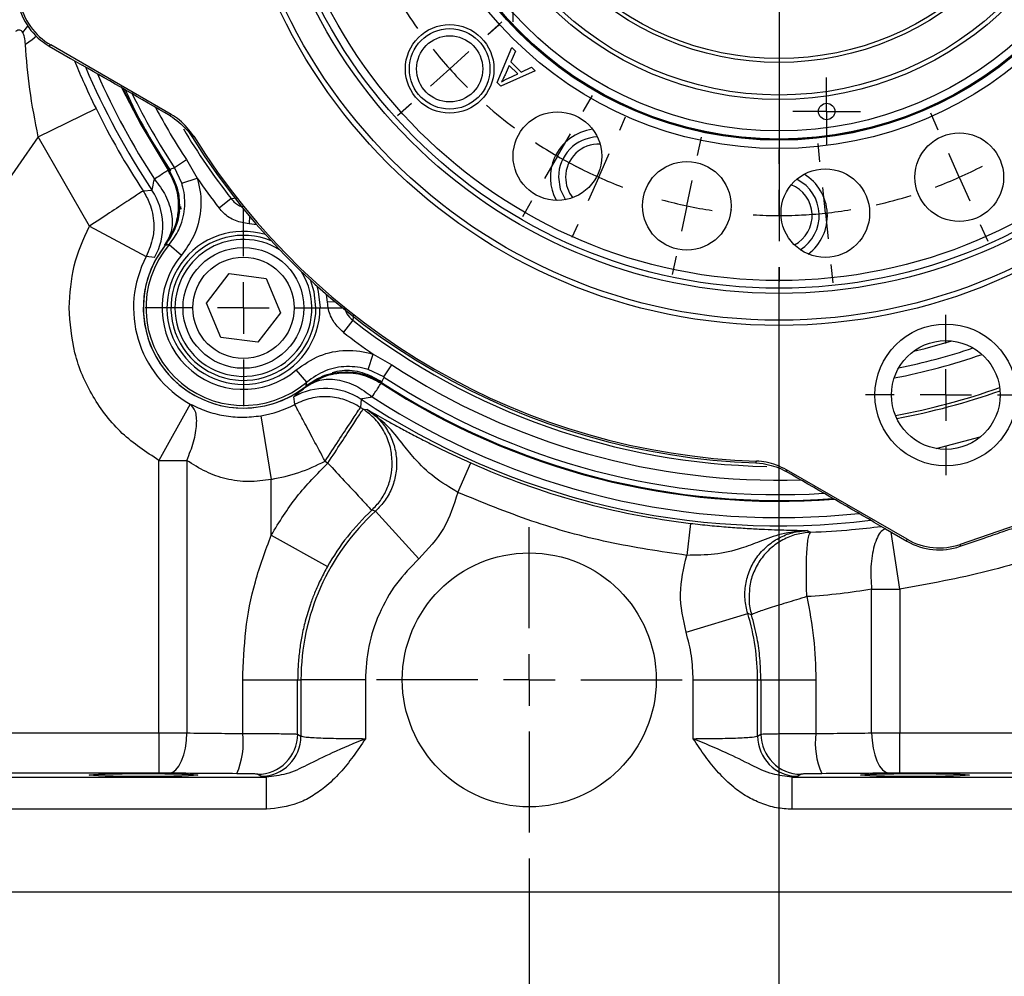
# Model space of a CAD drawing. Header units: inches. Extents: x 0.4 to 16.6, y 0.2 to 10.8.
# Tile 3 of 13: x 3.6 to 5.5, y 4.2 to 6. Entities that reach past the tile are written whole.
import ezdxf

# ---------------------------------------------------------------- set-up
doc = ezdxf.new("R2010")
doc.units = ezdxf.units.IN
doc.header["$MEASUREMENT"] = 0
doc.layers.add('SLD-0', color=7, linetype='Continuous', lineweight=25)
doc.styles.add('SLDTEXTSTYLE0', font='TXT', dxfattribs={"width": 0.75})
doc.dimstyles.new('SLDDIMSTYLE0', dxfattribs={"dimtxt": 0.145833, "dimasz": 0.13, "dimexe": 0, "dimexo": 0.0625, "dimgap": 0.036458, "dimtad": 0, "dimtih": 1, "dimtoh": 1, "dimdec": 1, "dimlfac": 2, "dimrnd": 1e-09, "dimzin": 12, "dimdsep": 46, "dimtxsty": 'SLDTEXTSTYLE0', "dimsah": 1, "dimcen": 0.09, "dimadec": 0, "dimazin": 3, "dimtfac": 1, "dimtdec": 1, "dimtofl": 0, "dimtmove": 0, "dimatfit": 3, "dimfxl": 0, "dimfrac": 2, "dimtolj": 1, "dimtzin": 12, "dimarcsym": 0})
doc.dimstyles.new('SLDDIMSTYLE1', dxfattribs={"dimtxt": 0.145833, "dimasz": 0.13, "dimexe": 0, "dimexo": 0.0625, "dimgap": 0.036458, "dimtad": 0, "dimtih": 1, "dimtoh": 1, "dimdec": 1, "dimlfac": 2, "dimrnd": 1e-09, "dimzin": 4, "dimdsep": 46, "dimtxsty": 'SLDTEXTSTYLE0', "dimsah": 1, "dimcen": 0.09, "dimadec": 0, "dimazin": 1, "dimtfac": 1, "dimtdec": 1, "dimtofl": 0, "dimtmove": 0, "dimatfit": 3, "dimfxl": 0, "dimfrac": 2, "dimtolj": 1, "dimtzin": 12, "dimarcsym": 0})

# ---------------------------------------------------------------- blocks, each defined once
blk = doc.blocks.new('_D')
at = {"layer": 'SLD-0', "color": 7}
for p, q in [((5.0777, 8.0255), (7.8678, 8.0255)), ((7.7428, 8.0255), (7.7428, 6.5568)), ((7.5812, 6.2955), (7.5369, 6.2955)), ((7.5369, 6.2955), (7.5369, 6.0638)), ((7.9045, 6.2955), (7.9488, 6.2955)), ((7.9488, 6.2955), (7.9488, 6.0638)), ((7.5369, 6.0638), (7.5812, 6.0638)), ((7.9488, 6.0638), (7.9045, 6.0638)), ((7.7428, 4.3571), (7.7428, 6.0342)), ((6.2991, 4.3571), (7.8678, 4.3571))]:
    blk.add_line(p, q, dxfattribs=at)
for points in [[(7.7428, 8.0255), (7.7228, 7.8955), (7.7628, 7.8955)], [(7.7428, 4.3571), (7.7628, 4.4871), (7.7228, 4.4871)]]:
    blk.add_solid(points, dxfattribs=at)
at = {"layer": 'SLD-0', "color": 7, "char_height": 0.14583, "attachment_point": 1, "style": 'SLDTEXTSTYLE0'}
for s, insert in [('7.3', (7.6082, 6.5131)), ('186', (7.5812, 6.2518))]:
    blk.add_mtext(s, dxfattribs=dict(at, insert=insert))
blk = doc.blocks.new('_D_1')
at = {"layer": 'SLD-0', "color": 7}
for p, q in [((4.5435, 4.4219), (4.5435, 3.1446)), ((6.5102, 4.3071), (6.5102, 3.1446)), ((4.5435, 3.2696), (5.1953, 3.2696)), ((5.3673, 3.2696), (5.323, 3.2696)), ((5.323, 3.2696), (5.323, 3.0379)), ((5.6906, 3.2696), (5.735, 3.2696)), ((5.735, 3.2696), (5.735, 3.0379)), ((6.5102, 3.2696), (5.8627, 3.2696)), ((5.323, 3.0379), (5.3673, 3.0379)), ((5.735, 3.0379), (5.6906, 3.0379))]:
    blk.add_line(p, q, dxfattribs=at)
for points in [[(4.5435, 3.2696), (4.6735, 3.2496), (4.6735, 3.2896)], [(6.5102, 3.2696), (6.3802, 3.2896), (6.3802, 3.2496)]]:
    blk.add_solid(points, dxfattribs=at)
at = {"layer": 'SLD-0', "color": 7, "char_height": 0.14583, "attachment_point": 1, "style": 'SLDTEXTSTYLE0'}
for s, insert in [('3.9', (5.3943, 3.4871)), ('100', (5.3673, 3.2259))]:
    blk.add_mtext(s, dxfattribs=dict(at, insert=insert))
blk = doc.blocks.new('_D_2')
at = {"layer": 'SLD-0', "color": 7}
for p, q in [((5.0277, 5.5686), (5.0277, 3.8244)), ((4.5435, 4.4219), (4.5435, 3.8244)), ((4.5435, 3.9494), (5.0277, 3.9494)), ((5.0277, 3.9494), (5.2492, 3.9494)), ((5.4212, 3.9494), (5.3769, 3.9494)), ((5.3769, 3.9494), (5.3769, 3.7177)), ((5.6367, 3.9494), (5.6811, 3.9494)), ((5.6811, 3.9494), (5.6811, 3.7177)), ((5.3769, 3.7177), (5.4212, 3.7177)), ((5.6811, 3.7177), (5.6367, 3.7177))]:
    blk.add_line(p, q, dxfattribs=at)
for points in [[(4.5435, 3.9494), (4.6735, 3.9294), (4.6735, 3.9694)], [(5.0277, 3.9494), (4.8977, 3.9694), (4.8977, 3.9294)]]:
    blk.add_solid(points, dxfattribs=at)
at = {"layer": 'SLD-0', "color": 7, "char_height": 0.14583, "attachment_point": 1, "style": 'SLDTEXTSTYLE0'}
for s, insert in [('1.0', (5.3943, 4.167)), ('25', (5.4212, 3.9057))]:
    blk.add_mtext(s, dxfattribs=dict(at, insert=insert))
blk = doc.blocks.new('_D_3')
at = {"layer": 'SLD-0', "color": 7}
for p, q in [((4.5435, 4.4219), (4.5435, 3.1446)), ((2.5767, 4.3071), (2.5767, 3.1446)), ((2.5767, 3.2696), (3.2804, 3.2696)), ((3.4524, 3.2696), (3.4081, 3.2696)), ((3.4081, 3.2696), (3.4081, 3.0379)), ((3.7757, 3.2696), (3.8201, 3.2696)), ((3.8201, 3.2696), (3.8201, 3.0379)), ((4.5435, 3.2696), (3.9478, 3.2696)), ((3.4081, 3.0379), (3.4524, 3.0379)), ((3.8201, 3.0379), (3.7757, 3.0379))]:
    blk.add_line(p, q, dxfattribs=at)
for points in [[(2.5767, 3.2696), (2.7067, 3.2496), (2.7067, 3.2896)], [(4.5435, 3.2696), (4.4135, 3.2896), (4.4135, 3.2496)]]:
    blk.add_solid(points, dxfattribs=at)
at = {"layer": 'SLD-0', "color": 7, "char_height": 0.14583, "attachment_point": 1, "style": 'SLDTEXTSTYLE0'}
for s, insert in [('3.9', (3.4794, 3.4871)), ('100', (3.4524, 3.2259))]:
    blk.add_mtext(s, dxfattribs=dict(at, insert=insert))
blk = doc.blocks.new('SW_CENTERMARKSYMBOL_0')
at = {"layer": 'SLD-0', "color": 0}
for p, q in [((0, 0.1), (0, 0.2962)), ((0, 0), (0, 0.05)), ((-0.1, 0), (-0.2962, 0)), ((0, 0), (-0.05, 0)), ((0, 0), (0, -0.05)), ((0, 0), (0.05, 0)), ((0.1, 0), (0.2962, 0)), ((0, -0.1), (0, -0.2962))]:
    blk.add_line(p, q, dxfattribs=at)
blk = doc.blocks.new('SW_CENTERMARKSYMBOL_1')
at = {"layer": 'SLD-0', "color": 0}
for p, q in [((0, 0.1), (0, 0.190625)), ((0, 0), (0, 0.05)), ((-0.1, 0), (-0.190625, 0)), ((0, 0), (-0.05, 0)), ((0, 0), (0, -0.05)), ((0, 0), (0.05, 0)), ((0.1, 0), (0.190625, 0)), ((0, -0.1), (0, -0.190625))]:
    blk.add_line(p, q, dxfattribs=at)
blk = doc.blocks.new('SW_CENTERMARKSYMBOL_8')
at = {"layer": 'SLD-0', "color": 0}
for p, q in [((0, 0.05), (0, 0.065875)), ((0, 0), (0, 0.05)), ((-0.05, 0), (-0.065875, 0)), ((0, 0), (-0.05, 0)), ((0, 0), (0, -0.05)), ((0, 0), (0.05, 0)), ((0.05, 0), (0.065875, 0)), ((0, -0.05), (0, -0.065875))]:
    blk.add_line(p, q, dxfattribs=at)
blk = doc.blocks.new('SW_CENTERMARKSYMBOL_9')
at = {"layer": 'SLD-0', "color": 0}
for p, q in [((0, 0.05), (0, 0.065875)), ((0, 0), (0, 0.05)), ((-0.05, 0), (-0.065875, 0)), ((0, 0), (-0.05, 0)), ((0, 0), (0, -0.05)), ((0, 0), (0.05, 0)), ((0.05, 0), (0.065875, 0)), ((0, -0.05), (0, -0.065875))]:
    blk.add_line(p, q, dxfattribs=at)
blk = doc.blocks.new('SW_CENTERMARKSYMBOL_10')
at = {"layer": 'SLD-0', "color": 0}
for p, q in [((-0.6386, -0.675), (-0.6386, -1.4844)), ((-1.203, -1.0832), (-1.1763, -1.0591)), ((-1.203, -1.0832), (-1.1821, -1.0643)), ((-1.2773, -1.1501), (-1.2401, -1.1166)), ((-1.2773, -1.1501), (-1.2401, -1.1166)), ((-1.2773, -1.1501), (-1.3144, -1.1835)), ((-1.2773, -1.1501), (-1.3144, -1.1835)), ((-1.0183, -1.2327), (-1.0004, -1.2015)), ((-1.3516, -1.217), (-1.3783, -1.241)), ((-1.3516, -1.217), (-1.3725, -1.2358)), ((-0.3298, -1.2688), (-0.3444, -1.2359)), ((-0.9475, -1.2688), (-0.9361, -1.2431)), ((-1.0683, -1.3193), (-1.0433, -1.276)), ((-0.7965, -1.3178), (-0.7891, -1.2827)), ((-0.5593, -1.3302), (-0.563, -1.2945)), ((-0.9882, -1.3601), (-0.9678, -1.3144)), ((-0.6386, -1.3344), (-0.6386, -1.3063)), ((-0.2891, -1.3601), (-0.3094, -1.3144)), ((-1.0683, -1.3193), (-1.0933, -1.3626)), ((-0.9882, -1.3601), (-1.0085, -1.4058)), ((-0.8173, -1.4156), (-0.8069, -1.3667)), ((-0.2891, -1.3601), (-0.2688, -1.4058)), ((-0.6386, -1.4344), (-0.6386, -1.3844)), ((-0.5488, -1.4297), (-0.554, -1.38)), ((-1.1183, -1.4059), (-1.1363, -1.437)), ((-0.8173, -1.4156), (-0.8277, -1.4645)), ((-0.5488, -1.4297), (-0.5436, -1.4794)), ((-0.6386, -1.4344), (-0.6386, -1.4844)), ((-1.0289, -1.4515), (-1.0403, -1.4772)), ((-0.2484, -1.4515), (-0.2338, -1.4843)), ((-0.8381, -1.5134), (-0.8456, -1.5486)), ((-0.6386, -1.5344), (-0.6386, -1.5625)), ((-0.5384, -1.5292), (-0.5346, -1.5649))]:
    blk.add_line(p, q, dxfattribs=at)
for start, end in [(210.6671, 215.3329), (218.6664, 222), (218.6664, 222), (222, 225.3336), (222, 225.3336), (228.6671, 233.3329), (236.6664, 240), (240, 243.3336), (242.6664, 246), (294, 297.3336), (246, 249.3336), (290.6664, 294), (254.6664, 258), (282.6671, 287.3329), (258, 261.3336), (272.6664, 276), (276, 279.3336), (266.6664, 270), (270, 273.3336)]:
    blk.add_arc((-0.6386, -0.575), 0.8594, start, end, dxfattribs=at)
blk = doc.blocks.new('SW_CENTERMARKSYMBOL_13')
at = {"layer": 'SLD-0', "color": 0}
for p, q in [((0, 0.1), (0, 0.155475)), ((0, 0), (0, 0.05)), ((-0.1, 0), (-0.155475, 0)), ((0, 0), (-0.05, 0)), ((0, 0), (0, -0.05)), ((0, 0), (0.05, 0)), ((0.1, 0), (0.155475, 0)), ((0, -0.1), (0, -0.155475))]:
    blk.add_line(p, q, dxfattribs=at)

msp = doc.modelspace()

# ---------------------------------------------------------------- linework, layer by layer
at = {"color": 7, "linetype": 'Continuous', "lineweight": 25}
for p, q in [((3.6155, 5.9995), (3.6125, 5.9973)), ((3.6125, 5.9973), (3.6539, 5.9734)), ((3.8493, 5.8645), (3.6155, 5.9995)), ((4.4811, 5.9265), (4.5096, 5.9944)), ((4.5169, 5.9871), (4.5079, 5.9669)), ((4.5096, 5.9944), (4.5169, 5.9871)), ((3.6539, 5.9734), (3.6764, 5.9604)), ((4.5047, 5.9598), (4.4964, 5.9414)), ((4.521, 5.9434), (4.5047, 5.9598)), ((4.5079, 5.9669), (4.528, 5.9468)), ((4.5546, 5.9493), (4.488, 5.9197)), ((4.5016, 5.9346), (4.521, 5.9434)), ((4.528, 5.9468), (4.5479, 5.9561)), ((4.5479, 5.9561), (4.5546, 5.9493)), ((4.488, 5.9197), (4.4811, 5.9265)), ((3.5912, 5.8209), (3.7033, 5.8761)), ((3.8824, 5.8314), (3.8905, 5.8198)), ((3.5912, 5.8209), (3.1647, 5.2117)), ((3.6904, 5.6477), (3.5912, 5.8209)), ((3.8552, 5.7618), (3.8786, 5.7771)), ((3.8786, 5.7771), (3.8992, 5.7411)), ((3.8432, 5.7565), (3.8477, 5.7552)), ((3.8695, 5.7316), (3.8552, 5.7618)), ((3.8695, 5.7316), (3.8992, 5.7411)), ((3.7947, 5.7164), (3.8119, 5.7177)), ((4.7668, 5.7124), (4.7678, 5.7155)), ((3.9653, 5.7014), (3.9418, 5.6832)), ((3.8649, 5.6763), (3.8557, 5.6434)), ((3.8649, 5.6893), (3.8653, 5.6883)), ((3.8649, 5.6893), (3.865, 5.687)), ((3.865, 5.687), (3.865, 5.6844)), ((3.8674, 5.6858), (3.8679, 5.6808)), ((4.9347, 5.68), (4.9343, 5.6768)), ((3.6904, 5.6477), (3.8008, 5.5892)), ((3.8454, 5.6123), (3.8691, 5.592)), ((3.8167, 5.5869), (3.8008, 5.5892)), ((3.9177, 5.4989), (3.9616, 5.5562)), ((3.9616, 5.5562), (4.0331, 5.5468)), ((4.0331, 5.5468), (4.0608, 5.4801)), ((3.9453, 5.4322), (3.9177, 5.4989)), ((4.0608, 5.4801), (4.0169, 5.4228)), ((4.2011, 5.4656), (4.1829, 5.4421)), ((4.0169, 5.4228), (3.9453, 5.4322)), ((4.2313, 5.3698), (4.2408, 5.3995)), ((4.2408, 5.3995), (4.2768, 5.3789)), ((4.112, 5.3456), (4.0917, 5.3694)), ((4.2615, 5.3555), (4.2313, 5.3698)), ((4.2615, 5.3555), (4.2768, 5.3789)), ((4.2549, 5.3479), (4.2562, 5.3435)), ((6.2946, 5.346), (5.3793, 5.0308)), ((4.0887, 5.3025), (4.0866, 5.317)), ((4.2174, 5.3122), (4.2162, 5.2965)), ((3.8857, 5.3031), (3.8251, 5.1938)), ((4.2213, 5.2932), (4.2288, 5.2926)), ((4.0231, 5.2803), (4.0431, 5.157)), ((3.8251, 4.6654), (3.8251, 5.1938)), ((3.8796, 5.1938), (3.8796, 4.6653)), ((4.1475, 5.1922), (4.153, 5.1885)), ((4.4047, 5.1318), (4.4301, 5.1889)), ((4.983, 5.1891), (4.9839, 5.1924)), ((4.983, 5.1891), (4.9971, 5.1878)), ((5.2761, 5.0407), (5.0423, 5.1757)), ((4.0431, 5.0488), (4.0431, 5.157)), ((4.2453, 5.0953), (4.238, 5.097)), ((4.3294, 5.003), (4.2453, 5.0953)), ((4.8561, 5.0716), (4.8488, 5.0096)), ((5.2119, 5.0739), (5.2344, 5.0609)), ((5.2344, 5.0609), (5.2758, 5.037)), ((4.0431, 5.0488), (4.152, 4.9877)), ((5.0822, 5.0578), (5.089, 5.0544)), ((5.2758, 5.037), (5.2761, 5.0407)), ((5.3789, 5.0271), (5.4255, 5.0431)), ((5.3793, 5.0308), (5.3789, 5.0271)), ((5.2073, 4.6653), (5.2073, 4.9441)), ((5.2618, 4.9441), (5.2618, 4.6654)), ((4.8476, 4.8604), (4.9671, 4.8967)), ((4.9744, 4.8944), (4.9671, 4.8967)), ((3.9878, 4.7681), (4.0943, 4.7681)), ((3.9878, 4.6642), (3.9878, 4.7681)), ((4.0943, 4.7681), (4.1007, 4.7681)), ((4.0943, 4.663), (4.0943, 4.7681)), ((4.2256, 4.7681), (4.1007, 4.7681)), ((4.1007, 4.7681), (4.1007, 4.6592)), ((4.2256, 4.7681), (4.2256, 4.6541)), ((4.8613, 4.6541), (4.8613, 4.7681)), ((4.8613, 4.7681), (4.9862, 4.7681)), ((4.9862, 4.6592), (4.9862, 4.7681)), ((4.9862, 4.7681), (4.9926, 4.7681)), ((4.9926, 4.7681), (4.9926, 4.663)), ((4.9926, 4.7681), (5.0991, 4.7681)), ((5.0991, 4.7681), (5.0991, 4.6642)), ((3.1584, 4.6654), (3.8251, 4.6654)), ((3.8251, 4.6654), (3.8251, 4.5874)), ((4.0943, 4.663), (4.1007, 4.6592)), ((4.9862, 4.6592), (4.9926, 4.663)), ((5.2618, 4.5874), (5.2618, 4.6654)), ((5.2618, 4.6654), (5.9286, 4.6654)), ((3.8251, 4.5874), (3.1584, 4.5874)), ((4.0228, 4.5812), (4.0164, 4.5851)), ((5.0706, 4.5851), (5.0641, 4.5812)), ((5.9286, 4.5874), (5.2618, 4.5874)), ((3.0497, 4.5797), (4.0337, 4.5797)), ((4.0337, 4.5797), (4.0228, 4.5812)), ((4.0337, 4.5172), (4.0337, 4.5797)), ((5.0641, 4.5812), (5.0532, 4.5797)), ((5.0532, 4.5797), (6.0372, 4.5797)), ((5.0532, 4.5172), (5.0532, 4.5797)), ((4.0337, 4.5172), (3.0497, 4.5172)), ((6.0372, 4.5172), (5.0532, 4.5172)), ((3.0497, 4.3571), (6.0372, 4.3571))]:
    msp.add_line(p, q, dxfattribs=at)
at = {"color": 8, "linetype": 'Continuous', "lineweight": 25}
for p, q in [((3.9653, 5.7014), (3.9755, 5.703)), ((4.0011, 5.6672), (4.0001, 5.6524)), ((4.0153, 5.6507), (4.0001, 5.6524)), ((4.1521, 5.5004), (4.1504, 5.5156)), ((4.1669, 5.5014), (4.1521, 5.5004)), ((4.2028, 5.4767), (4.2011, 5.4656)), ((5.2618, 4.9441), (5.2455, 5.0545))]:
    msp.add_line(p, q, dxfattribs=at)
at = {"color": 8, "linetype": 'Continuous', "lineweight": 25, "flags": 128}
for points in [[(3.5613, 6.0236), (3.5685, 6.0323), (3.5712, 6.036)], [(3.5876, 6.0162), (3.5797, 6.0096), (3.5663, 6.0001)], [(3.7535, 5.9159), (3.7906, 5.8439), (3.8432, 5.7565)], [(4.1313, 5.5324), (4.1342, 5.5214), (4.1377, 5.4895)], [(5.2887, 5.4056), (5.3109, 5.411), (5.3629, 5.4254)], [(5.3324, 5.2168), (5.4176, 5.2396), (5.4194, 5.2401)]]:
    msp.add_lwpolyline(points, dxfattribs=at)
at = {"color": 7, "linetype": 'Continuous', "lineweight": 25, "flags": 128}
for points in [[(3.8469, 5.862), (3.8484, 5.8635), (3.8493, 5.8645)], [(3.893, 5.8223), (3.8907, 5.8201), (3.8905, 5.8198)], [(4.6001, 5.7429), (4.6035, 5.7199), (4.6134, 5.6992)], [(4.1298, 5.4895), (4.1263, 5.5208), (4.119, 5.5436)], [(5.0423, 5.1757), (5.0419, 5.1744), (5.0413, 5.1724)], [(3.8456, 4.5873), (3.8521, 4.5891), (3.8584, 4.5937), (3.8642, 4.6011), (3.8694, 4.6108), (3.8736, 4.6225), (3.8768, 4.6358), (3.8788, 4.6503), (3.8796, 4.6653)], [(5.2073, 4.6653), (5.2081, 4.6503), (5.2102, 4.6358), (5.2133, 4.6225), (5.2176, 4.6108), (5.2227, 4.6011), (5.2285, 4.5937), (5.2348, 4.5891), (5.2413, 4.5873)]]:
    msp.add_lwpolyline(points, dxfattribs=at)
at = {"color": 7, "linetype": 'Continuous', "lineweight": 25}
for centre, radius in [((5.0277, 6.528), 1.0725), ((5.0277, 6.528), 1.0625), ((5.0277, 6.528), 1.0105), ((5.0277, 6.528), 1.0005), ((5.0277, 6.528), 0.9855), ((5.0277, 6.528), 0.7296), ((5.0277, 6.528), 0.7133), ((5.0277, 6.528), 0.7123), ((5.0277, 6.528), 0.711), ((5.0277, 6.528), 0.6954), ((5.0277, 6.528), 0.6344), ((5.0277, 6.528), 0.6258), ((5.0277, 6.528), 0.5625), ((5.0277, 6.528), 0.555), ((4.3891, 5.953), 0.0859), ((4.3891, 5.953), 0.0781), ((4.3891, 5.953), 0.0642), ((5.1201, 5.8704), 0.0159), ((4.598, 5.7838), 0.0859), ((5.3773, 5.7429), 0.0859), ((4.849, 5.6874), 0.0859), ((5.1175, 5.6733), 0.0859), ((3.9892, 5.4895), 0.1172), ((3.9892, 5.4895), 0.0983), ((5.3512, 5.3206), 0.1375), ((5.3512, 5.3206), 0.1055), ((4.5435, 4.7681), 0.2462)]:
    msp.add_circle(centre, radius, dxfattribs=at)
for centre, radius, start, end in [((5.0277, 6.528), 1.4611, 203.0195, 213.6814), ((5.0277, 6.528), 1.412, 205.757, 213.0877), ((5.0277, 6.528), 1.4761, 206.2092, 213.3556), ((4.6782, 5.7429), 0.0937, 97.2621, 156), ((5.0277, 6.528), 1.3397, 211.9122, 268.0878), ((5.0277, 6.528), 1.3363, 211.8789, 268.1211), ((4.6782, 5.7429), 0.0781, 91.9798, 180), ((4.6782, 5.7429), 0.0643, 87.7228, 180), ((4.6782, 5.7429), 0.0938, 156, 208.7379), ((5.0277, 5.6686), 0.0938, 307.2621, 58.7379), ((5.0277, 6.528), 1.3758, 214.8885, 217.8828), ((4.6782, 5.7429), 0.0643, 180, 218.2773), ((5.0277, 5.6686), 0.0643, 297.7228, 68.2773), ((5.0277, 5.6686), 0.0781, 301.9798, 63.1599), ((3.7078, 5.6484), 0.125, 330.5524, 33.6555), ((3.9892, 5.4895), 0.1406, 67.3854, 0), ((3.9892, 5.4894), 0.1942, 141.2653, 270), ((3.9892, 5.4894), 0.1942, 141.2653, 308.7347), ((3.9892, 5.4894), 0.1891, 139.4979, 310.5021), ((3.9892, 5.4894), 0.2131, 152.0974, 240.9742), ((3.9892, 5.4894), 0.1579, 139.4979, 310.5021), ((5.0277, 6.528), 1.3758, 232.1172, 235.1115), ((3.9892, 5.4894), 0.1942, 270, 308.7347), ((4.1481, 5.2081), 0.125, 56.3445, 119.4476), ((5.0277, 6.528), 1.412, 236.9123, 274.2443), ((3.9892, 5.4894), 0.2118, 279.2084, 298.0345), ((5.0277, 6.528), 1.4748, 236.6166, 236.8544), ((5.0277, 6.528), 1.4664, 245.9515, 263.2799), ((4.5435, 4.7681), 0.4427, 132.3361, 180), ((4.5435, 4.7681), 0.4489, 132.8816, 150.7036), ((4.5435, 4.7681), 0.4427, 0, 16.8953), ((3.8385, 4.6464), 0.1504, 336.4276, 6.8128), ((4.0163, 4.6631), 0.0781, 270.0941, 359.9409), ((4.0227, 4.6593), 0.0781, 270.0941, 359.9409), ((5.0642, 4.6593), 0.0781, 180.0591, 269.9059), ((5.0707, 4.6631), 0.0781, 180.0591, 269.9059), ((5.2484, 4.6464), 0.1504, 173.1872, 203.5724)]:
    msp.add_arc(centre, radius, start, end, dxfattribs=at)
at = {"color": 8, "linetype": 'Continuous', "lineweight": 25}
for centre, radius, start, end in [((5.0277, 6.528), 1.4453, 203.8606, 213.0786), ((5.0277, 6.528), 1.4007, 206.4394, 213.1634), ((5.0277, 6.528), 1.3727, 208.2426, 213.1634), ((5.0277, 6.528), 1.3461, 210.9025, 217.8828), ((3.9892, 5.4895), 0.1484, 73.2177, 0), ((3.9892, 5.4895), 0.1328, 58.2053, 180), ((3.9892, 5.4895), 0.1328, 180, 31.7947), ((5.0277, 6.528), 1.3461, 232.1172, 268.9885), ((5.0277, 6.528), 1.1779, 281.3624, 288.6376), ((5.0277, 6.528), 1.1954, 280.7705, 289.2295), ((5.0277, 6.528), 1.3727, 236.8366, 271.7574), ((5.0277, 6.528), 1.4007, 236.8366, 273.5606), ((5.0277, 6.528), 1.4136, 236.9214, 274.3431), ((5.0277, 6.528), 1.412, 236.9123, 274.243), ((5.0277, 6.528), 1.2673, 280.2624, 289.7376), ((5.0277, 6.528), 1.2734, 280.3282, 289.6718), ((5.0277, 6.528), 1.4611, 236.3186, 276.9805), ((5.0277, 6.528), 1.4453, 236.9214, 276.1394)]:
    msp.add_arc(centre, radius, start, end, dxfattribs=at)
at = {"color": 7, "linetype": 'Continuous', "lineweight": 25}
for centre, major_axis, ratio, start_param, end_param in [((3.675, 6.1056), (0.1018, 0.0726), 0.999904, 2.714056, 3.569129), ((3.678, 6.1078), (0.1018, 0.0726), 0.999816, 2.714056, 3.569129), ((3.6493, 5.9749), (1.5025, -0.8675), 0.000604, 1.439256, 1.553132), ((5.2379, 5.0577), (1.5025, -0.8674), 0.000604, 1.588461, 1.702336), ((5.3386, 5.149), (0.012, 0.1244), 0.999816, 2.714056, 3.569129), ((5.3383, 5.1453), (0.012, 0.1244), 0.999904, 2.714056, 3.569129)]:
    msp.add_ellipse(centre, major_axis=major_axis, ratio=ratio, start_param=start_param, end_param=end_param, dxfattribs=at)
for centre in [(3.7954, 4.5836), (5.2915, 4.5836)]:
    msp.add_ellipse(centre, major_axis=(0.1055, 0), ratio=0.026186, dxfattribs=at)
for points, knots in [([(3.5613, 6.0236), (3.5605, 6.0247), (3.559, 6.0268), (3.5557, 6.0284), (3.5517, 6.0283), (3.5488, 6.0266), (3.5474, 6.0257)], [0, 0, 0, 0, 0.265819, 0.500468, 0.743484, 1, 1, 1, 1]), ([(3.5663, 6.0001), (3.566, 6.0051), (3.5653, 6.0138), (3.5625, 6.0206), (3.5613, 6.0236)], [0, 0, 0, 0, 0.5652889, 1, 1, 1, 1]), ([(3.5912, 5.8209), (3.5852, 5.852), (3.5732, 5.9142), (3.5686, 5.9715), (3.5663, 6.0001)], [0, 0, 0, 0, 0.500361, 1, 1, 1, 1]), ([(4.4964, 5.9414), (4.4952, 5.9389), (4.4931, 5.9343), (4.4908, 5.9299), (4.4898, 5.928)], [0, 0, 0, 0, 0.56001, 1, 1, 1, 1]), ([(4.4898, 5.928), (4.4919, 5.9294), (4.4957, 5.9318), (4.4998, 5.9338), (4.5016, 5.9346)], [0, 0, 0, 0, 0.55997, 1, 1, 1, 1]), ([(3.7603, 5.912), (3.7663, 5.8988), (3.7909, 5.8442), (3.8232, 5.7936), (3.8477, 5.7552)], [0, 0, 0, 0, 0.241237, 1, 1, 1, 1]), ([(3.8469, 5.862), (3.8484, 5.8611), (3.8619, 5.8531), (3.8728, 5.8416), (3.8824, 5.8314)], [0, 0, 0, 0, 0.1131361, 1, 1, 1, 1]), ([(3.893, 5.8223), (3.8845, 5.8336), (3.8721, 5.8502), (3.8548, 5.8611), (3.8493, 5.8645)], [0, 0, 0, 0, 0.686569, 1, 1, 1, 1]), ([(3.8364, 5.6106), (3.8448, 5.6239), (3.8588, 5.6461), (3.8649, 5.6853), (3.8614, 5.7222), (3.8492, 5.7452), (3.8432, 5.7565)], [0, 0, 0, 0, 0.30035, 0.499876, 0.756119, 1, 1, 1, 1]), ([(3.8447, 5.7572), (3.8466, 5.7581), (3.8501, 5.7596), (3.8536, 5.7611), (3.8552, 5.7618)], [0, 0, 0, 0, 0.549647, 1, 1, 1, 1]), ([(3.8447, 5.7572), (3.8513, 5.7447), (3.8603, 5.7276), (3.8644, 5.7039), (3.8648, 5.694), (3.8649, 5.6893)], [0, 0, 0, 0, 0.584451, 0.802874, 1, 1, 1, 1]), ([(3.8119, 5.7177), (3.8121, 5.718), (3.8125, 5.7186), (3.8134, 5.7255), (3.8154, 5.7337), (3.8167, 5.7392)], [0, 0, 0, 0, 0.251921, 0.502064, 1, 1, 1, 1]), ([(3.8167, 5.7392), (3.8245, 5.7287), (3.8406, 5.7071), (3.8516, 5.6711), (3.8514, 5.6367), (3.8413, 5.6192), (3.8364, 5.6106)], [0, 0, 0, 0, 0.243136, 0.5, 0.756864, 1, 1, 1, 1]), ([(3.8454, 5.6123), (3.8521, 5.6216), (3.8671, 5.6423), (3.8771, 5.6815), (3.8751, 5.7128), (3.8703, 5.7289), (3.8695, 5.7316)], [0, 0, 0, 0, 0.271237, 0.602164, 0.932744, 1, 1, 1, 1]), ([(3.8992, 5.7411), (3.9002, 5.7377), (3.9062, 5.7175), (3.9087, 5.6784), (3.8963, 5.6295), (3.8775, 5.6036), (3.8691, 5.592)], [0, 0, 0, 0, 0.067291, 0.398, 0.728909, 1, 1, 1, 1]), ([(3.7947, 5.7164), (3.7993, 5.7084), (3.8103, 5.6891), (3.8162, 5.6578), (3.8146, 5.6222), (3.8059, 5.6015), (3.8008, 5.5892)], [0, 0, 0, 0, 0.2054038, 0.5000114, 0.702002, 1, 1, 1, 1]), ([(3.8653, 5.6883), (3.8652, 5.6848), (3.8647, 5.671), (3.8589, 5.6433), (3.8454, 5.6228), (3.8377, 5.611)], [0, 0, 0, 0, 0.125551, 0.495144, 1, 1, 1, 1]), ([(3.865, 5.687), (3.8651, 5.6872), (3.8651, 5.6876), (3.8652, 5.6881), (3.8653, 5.6882), (3.8653, 5.6883)], [0, 0, 0, 0, 0.615731, 0.960281, 1, 1, 1, 1]), ([(4.0001, 5.6524), (3.9911, 5.6539), (3.973, 5.6569), (3.9535, 5.6697), (3.9447, 5.6799), (3.9418, 5.6832)], [0, 0, 0, 0, 0.403564, 0.807281, 1, 1, 1, 1]), ([(3.8454, 5.6123), (3.8443, 5.6121), (3.8417, 5.6117), (3.8392, 5.6112), (3.8377, 5.611)], [0, 0, 0, 0, 0.423273, 1, 1, 1, 1]), ([(4.1829, 5.4421), (4.1764, 5.4484), (4.1633, 5.4608), (4.1543, 5.4823), (4.1527, 5.4958), (4.1521, 5.5004)], [0, 0, 0, 0, 0.397023, 0.793893, 1, 1, 1, 1]), ([(3.8251, 5.1938), (3.8004, 5.2101), (3.7502, 5.2431), (3.6946, 5.3161), (3.6578, 5.4), (3.6533, 5.46), (3.6511, 5.4894)], [0, 0, 0, 0, 0.245523, 0.5, 0.754477, 1, 1, 1, 1]), ([(4.0917, 5.3694), (4.1062, 5.3795), (4.1352, 5.3998), (4.1883, 5.4097), (4.2238, 5.4049), (4.2406, 5.3995), (4.2408, 5.3995)], [0, 0, 0, 0, 0.332453, 0.664935, 0.996731, 1, 1, 1, 1]), ([(4.2313, 5.3698), (4.2312, 5.3699), (4.2177, 5.3741), (4.1893, 5.3779), (4.1468, 5.37), (4.1236, 5.3538), (4.112, 5.3456)], [0, 0, 0, 0, 0.003267, 0.334916, 0.667383, 1, 1, 1, 1]), ([(4.1622, 5.3644), (4.1682, 5.366), (4.1869, 5.3707), (4.2201, 5.3661), (4.2433, 5.354), (4.2549, 5.3479)], [0, 0, 0, 0, 0.191777, 0.594963, 1, 1, 1, 1]), ([(4.1697, 5.3638), (4.172, 5.3641), (4.1882, 5.3663), (4.2194, 5.3645), (4.2444, 5.3515), (4.2569, 5.345)], [0, 0, 0, 0, 0.07803, 0.53902, 1, 1, 1, 1]), ([(4.1103, 5.3367), (4.1236, 5.3451), (4.1458, 5.3591), (4.185, 5.3652), (4.2219, 5.3617), (4.2449, 5.3495), (4.2562, 5.3435)], [0, 0, 0, 0, 0.300346, 0.499876, 0.756119, 1, 1, 1, 1]), ([(4.1103, 5.3367), (4.1189, 5.3416), (4.1365, 5.3517), (4.1708, 5.3518), (4.2068, 5.3409), (4.2284, 5.3248), (4.2389, 5.317)], [0, 0, 0, 0, 0.243136, 0.5, 0.756864, 1, 1, 1, 1]), ([(4.1104, 5.3383), (4.1223, 5.3462), (4.1389, 5.3573), (4.1582, 5.362), (4.1638, 5.3633)], [0, 0, 0, 0, 0.71275, 1, 1, 1, 1]), ([(4.1107, 5.338), (4.1225, 5.3459), (4.1386, 5.3567), (4.1574, 5.3615), (4.1624, 5.3627)], [0, 0, 0, 0, 0.729749, 1, 1, 1, 1]), ([(4.1624, 5.3627), (4.1625, 5.3627), (4.165, 5.3632), (4.1674, 5.3635), (4.1697, 5.3638)], [0, 0, 0, 0, 0.020091, 1, 1, 1, 1]), ([(4.2615, 5.3555), (4.2608, 5.3539), (4.2593, 5.3504), (4.2578, 5.3469), (4.2569, 5.345)], [0, 0, 0, 0, 0.450353, 1, 1, 1, 1]), ([(4.0866, 5.317), (4.0877, 5.3181), (4.0898, 5.3202), (4.1037, 5.3313), (4.1103, 5.3367)], [0, 0, 0, 0, 0.521875, 1, 1, 1, 1]), ([(4.1107, 5.338), (4.1109, 5.3394), (4.1114, 5.342), (4.1118, 5.3446), (4.112, 5.3456)], [0, 0, 0, 0, 0.576727, 1, 1, 1, 1]), ([(4.2162, 5.2965), (4.2064, 5.3019), (4.1868, 5.3128), (4.1533, 5.3183), (4.1195, 5.3159), (4.099, 5.3069), (4.0887, 5.3025)], [0, 0, 0, 0, 0.25, 0.5, 0.75, 1, 1, 1, 1]), ([(4.2389, 5.317), (4.2334, 5.3157), (4.2252, 5.3137), (4.2183, 5.3128), (4.2177, 5.3124), (4.2174, 5.3122)], [0, 0, 0, 0, 0.498523, 0.750294, 1, 1, 1, 1]), ([(3.8796, 5.1938), (3.8844, 5.206), (3.8942, 5.231), (3.8996, 5.2646), (3.8975, 5.2909), (3.8896, 5.2991), (3.8857, 5.3031)], [0, 0, 0, 0, 0.242922, 0.5, 0.757078, 1, 1, 1, 1]), ([(3.8857, 5.3031), (3.896, 5.2982), (3.916, 5.2886), (3.9504, 5.28), (3.9865, 5.2762), (4.0109, 5.279), (4.0231, 5.2803)], [0, 0, 0, 0, 0.264397, 0.518072, 0.760865, 1, 1, 1, 1]), ([(4.2778, 5.1885), (4.2771, 5.1987), (4.2756, 5.2194), (4.2638, 5.2486), (4.2459, 5.2745), (4.2294, 5.287), (4.2213, 5.2932)], [0, 0, 0, 0, 0.246118, 0.5, 0.753882, 1, 1, 1, 1]), ([(4.2288, 5.2926), (4.2342, 5.2895), (4.2451, 5.2832), (4.2629, 5.2732), (4.2831, 5.2621), (4.3065, 5.2494), (4.3332, 5.2354), (4.3632, 5.2202), (4.3957, 5.2045), (4.4187, 5.194), (4.4301, 5.1889)], [0, 0, 0, 0, 0.127266, 0.254264, 0.380143, 0.504961, 0.6321, 0.753817, 0.877276, 1, 1, 1, 1]), ([(4.4047, 5.1318), (4.389, 5.1413), (4.3562, 5.1613), (4.3226, 5.1943), (4.2957, 5.2286), (4.2682, 5.2634), (4.2424, 5.2825), (4.2288, 5.2926)], [0, 0, 0, 0, 0.200921, 0.42175, 0.59011, 0.784467, 1, 1, 1, 1]), ([(4.2288, 5.2926), (4.2365, 5.2869), (4.2518, 5.2755), (4.2692, 5.2524), (4.2812, 5.2263), (4.2869, 5.1981), (4.286, 5.1693), (4.2785, 5.1416), (4.2652, 5.1159), (4.2519, 5.1022), (4.2453, 5.0953)], [0, 0, 0, 0, 0.125504, 0.250381, 0.375384, 0.500515, 0.625146, 0.749927, 0.875096, 1, 1, 1, 1]), ([(4.0431, 5.157), (4.0284, 5.1548), (4.0065, 5.1514), (3.9771, 5.1538), (3.9489, 5.159), (3.9148, 5.1709), (3.8916, 5.186), (3.8796, 5.1938)], [0, 0, 0, 0, 0.248335, 0.373429, 0.501075, 0.742446, 1, 1, 1, 1]), ([(4.238, 5.097), (4.2438, 5.1032), (4.2557, 5.1155), (4.2681, 5.1383), (4.2763, 5.1629), (4.2773, 5.1801), (4.2778, 5.1885)], [0, 0, 0, 0, 0.247346, 0.5, 0.752654, 1, 1, 1, 1]), ([(5.0423, 5.1757), (5.0295, 5.1817), (5.0107, 5.1905), (4.9903, 5.192), (4.9839, 5.1924)], [0, 0, 0, 0, 0.6865688, 1, 1, 1, 1]), ([(4.9971, 5.1878), (5.0107, 5.1846), (5.0261, 5.1809), (5.0398, 5.1732), (5.0413, 5.1724)], [0, 0, 0, 0, 0.886864, 1, 1, 1, 1]), ([(5.9081, 5.1907), (5.8587, 5.1603), (5.7596, 5.0994), (5.5994, 5.0295), (5.4333, 4.9749), (5.3189, 4.9544), (5.2618, 4.9441)], [0, 0, 0, 0, 0.249258, 0.5, 0.750742, 1, 1, 1, 1]), ([(4.4047, 5.1318), (4.397, 5.1075), (4.3818, 5.0588), (4.3469, 5.0216), (4.3294, 5.003)], [0, 0, 0, 0, 0.5001244, 1, 1, 1, 1]), ([(4.8488, 5.0096), (4.798, 5.0171), (4.6963, 5.0322), (4.5473, 5.0733), (4.4522, 5.1123), (4.4047, 5.1318)], [0, 0, 0, 0, 0.333257, 0.666732, 1, 1, 1, 1]), ([(4.8561, 5.0716), (4.8686, 5.0702), (4.8937, 5.0674), (4.9296, 5.0643), (4.9632, 5.062), (4.9934, 5.0604), (5.0199, 5.0593), (5.043, 5.0586), (5.0634, 5.0581), (5.0759, 5.0579), (5.0822, 5.0578)], [0, 0, 0, 0, 0.122724, 0.246183, 0.367905, 0.495039, 0.619857, 0.745736, 0.872734, 1, 1, 1, 1]), ([(5.4255, 5.0431), (5.4372, 5.0472), (5.4584, 5.0544), (5.4795, 5.0617), (5.489, 5.065)], [0, 0, 0, 0, 0.55287, 1, 1, 1, 1]), ([(3.9878, 4.7681), (3.989, 4.8002), (3.9915, 4.8642), (4.0097, 4.9589), (4.032, 5.0189), (4.0431, 5.0488)], [0, 0, 0, 0, 0.334359, 0.667477, 1, 1, 1, 1]), ([(5.0822, 5.0578), (5.0654, 5.0561), (5.0334, 5.0529), (4.992, 5.037), (4.9513, 5.0214), (4.9055, 5.0101), (4.8671, 5.0098), (4.8488, 5.0096)], [0, 0, 0, 0, 0.215533, 0.40989, 0.57825, 0.799079, 1, 1, 1, 1]), ([(4.9671, 4.8967), (4.9649, 4.906), (4.9605, 4.9246), (4.9622, 4.9535), (4.97, 4.9811), (4.9839, 5.0063), (5.0032, 5.0276), (5.0269, 5.0439), (5.0536, 5.0549), (5.0726, 5.0568), (5.0822, 5.0578)], [0, 0, 0, 0, 0.1249042, 0.2500728, 0.3748542, 0.4994848, 0.6246164, 0.749619, 0.8744961, 1, 1, 1, 1]), ([(5.089, 5.0544), (5.0797, 5.0534), (5.061, 5.0513), (5.0344, 5.0403), (5.011, 5.024), (4.9919, 5.0029), (4.9782, 4.9781), (4.9703, 4.9531), (4.9701, 4.9364), (4.97, 4.9294)], [0, 0, 0, 0, 0.1462736, 0.2963852, 0.4464968, 0.5927704, 0.739044, 0.8891556, 1, 1, 1, 1]), ([(5.0816, 4.9295), (5.0812, 4.945), (5.0803, 4.977), (5.0815, 5.0185), (5.0845, 5.0477), (5.0875, 5.0522), (5.089, 5.0544)], [0, 0, 0, 0, 0.240494, 0.499997, 0.757068, 1, 1, 1, 1]), ([(4.3294, 5.003), (4.3142, 4.9874), (4.2833, 4.9558), (4.2509, 4.8973), (4.2295, 4.834), (4.2269, 4.7899), (4.2256, 4.7681)], [0, 0, 0, 0, 0.247277, 0.5, 0.752723, 1, 1, 1, 1]), ([(4.8476, 4.8604), (4.8421, 4.8853), (4.8311, 4.9351), (4.8429, 4.9848), (4.8488, 5.0096)], [0, 0, 0, 0, 0.4998756, 1, 1, 1, 1]), ([(4.152, 4.9877), (4.1478, 4.98), (4.1387, 4.9631), (4.128, 4.9388), (4.1176, 4.9114), (4.1091, 4.8835), (4.1023, 4.8535), (4.0977, 4.8249), (4.0948, 4.7967), (4.0945, 4.7775), (4.0943, 4.7681)], [0, 0, 0, 0, 0.115342, 0.249777, 0.347008, 0.498247, 0.630411, 0.74895, 0.876797, 1, 1, 1, 1]), ([(5.0816, 4.9295), (5.068, 4.9254), (5.0399, 4.917), (5.0047, 4.9058), (4.9801, 4.8974), (4.9763, 4.8954), (4.9744, 4.8944)], [0, 0, 0, 0, 0.241834, 0.5, 0.758166, 1, 1, 1, 1]), ([(4.9926, 4.7681), (4.9922, 4.7821), (4.9915, 4.8092), (4.9856, 4.8516), (4.9783, 4.8793), (4.9744, 4.8944)], [0, 0, 0, 0, 0.3281858, 0.6350077, 1, 1, 1, 1]), ([(3.8251, 4.6654), (3.8345, 4.6654), (3.8533, 4.6654), (3.8708, 4.6653), (3.8796, 4.6653)], [0, 0, 0, 0, 0.495691, 1, 1, 1, 1]), ([(3.8796, 4.6653), (3.8971, 4.665), (3.932, 4.6645), (3.9693, 4.6643), (3.9878, 4.6642)], [0, 0, 0, 0, 0.503909, 1, 1, 1, 1]), ([(3.9878, 4.6642), (4.0014, 4.6642), (4.0294, 4.6641), (4.0621, 4.6638), (4.0872, 4.6635), (4.0917, 4.6632), (4.0943, 4.663)], [0, 0, 0, 0, 0.242333, 0.500064, 0.714993, 1, 1, 1, 1]), ([(4.1007, 4.6592), (4.1031, 4.6585), (4.1079, 4.6572), (4.137, 4.6555), (4.1783, 4.6543), (4.2101, 4.6542), (4.2256, 4.6541)], [0, 0, 0, 0, 0.240763, 0.500141, 0.756468, 1, 1, 1, 1]), ([(4.8613, 4.6541), (4.8768, 4.6542), (4.9087, 4.6543), (4.9499, 4.6555), (4.9791, 4.6572), (4.9839, 4.6585), (4.9862, 4.6592)], [0, 0, 0, 0, 0.24353, 0.499859, 0.759237, 1, 1, 1, 1]), ([(4.9926, 4.663), (4.9952, 4.6632), (4.9997, 4.6635), (5.0248, 4.6638), (5.0575, 4.6641), (5.0855, 4.6642), (5.0991, 4.6642)], [0, 0, 0, 0, 0.285011, 0.499936, 0.757669, 1, 1, 1, 1]), ([(5.0991, 4.6642), (5.1176, 4.6643), (5.155, 4.6645), (5.1898, 4.665), (5.2073, 4.6653)], [0, 0, 0, 0, 0.496091, 1, 1, 1, 1]), ([(5.2073, 4.6653), (5.2161, 4.6653), (5.2336, 4.6654), (5.2525, 4.6654), (5.2618, 4.6654)], [0, 0, 0, 0, 0.504309, 1, 1, 1, 1]), ([(4.2256, 4.6541), (4.2038, 4.645), (4.1639, 4.6284), (4.1157, 4.6043), (4.0749, 4.5842), (4.0467, 4.5811), (4.0337, 4.5797)], [0, 0, 0, 0, 0.3267, 0.597068, 0.814921, 1, 1, 1, 1]), ([(4.2256, 4.6541), (4.2179, 4.6425), (4.2025, 4.6197), (4.177, 4.5875), (4.1499, 4.5612), (4.1219, 4.5416), (4.085, 4.5229), (4.0543, 4.5195), (4.0337, 4.5172)], [0, 0, 0, 0, 0.169826, 0.335253, 0.499961, 0.627917, 0.750681, 1, 1, 1, 1]), ([(5.0532, 4.5797), (5.0403, 4.5811), (5.0121, 4.5842), (4.9712, 4.6043), (4.923, 4.6284), (4.8831, 4.645), (4.8613, 4.6541)], [0, 0, 0, 0, 0.185079, 0.4029315, 0.6732998, 1, 1, 1, 1]), ([(5.0532, 4.5172), (5.0429, 4.5178), (5.0224, 4.519), (4.9928, 4.528), (4.965, 4.5415), (4.937, 4.5612), (4.9099, 4.5875), (4.8844, 4.6197), (4.8691, 4.6425), (4.8613, 4.6541)], [0, 0, 0, 0, 0.1249395, 0.2501263, 0.3727131, 0.5005739, 0.6650645, 0.8303125, 1, 1, 1, 1]), ([(3.8456, 4.5873), (3.8423, 4.5873), (3.8358, 4.5874), (3.8287, 4.5874), (3.8251, 4.5874)], [0, 0, 0, 0, 0.500008, 1, 1, 1, 1]), ([(3.9763, 4.5862), (3.9538, 4.5863), (3.9087, 4.5866), (3.8666, 4.587), (3.8456, 4.5873)], [0, 0, 0, 0, 0.4999927, 1, 1, 1, 1]), ([(4.0164, 4.5851), (4.0156, 4.5852), (4.0141, 4.5855), (4.005, 4.5859), (3.992, 4.5861), (3.9815, 4.5862), (3.9763, 4.5862)], [0, 0, 0, 0, 0.242453, 0.500051, 0.757619, 1, 1, 1, 1]), ([(5.1106, 4.5862), (5.1055, 4.5862), (5.0949, 4.5861), (5.0819, 4.5859), (5.0728, 4.5855), (5.0713, 4.5852), (5.0706, 4.5851)], [0, 0, 0, 0, 0.242381, 0.499949, 0.757547, 1, 1, 1, 1]), ([(5.2413, 4.5873), (5.2203, 4.587), (5.1783, 4.5866), (5.1332, 4.5863), (5.1106, 4.5862)], [0, 0, 0, 0, 0.500007, 1, 1, 1, 1]), ([(5.2618, 4.5874), (5.2583, 4.5874), (5.2512, 4.5874), (5.2446, 4.5873), (5.2413, 4.5873)], [0, 0, 0, 0, 0.499992, 1, 1, 1, 1])]:
    msp.add_open_spline(points, degree=3, knots=knots, dxfattribs=at)
at = {"color": 8, "linetype": 'Continuous', "lineweight": 25}
for points, knots in [([(3.6612, 5.9692), (3.6666, 5.9563), (3.6795, 5.9256), (3.6946, 5.8943), (3.7033, 5.8761)], [0, 0, 0, 0, 0.418529, 1, 1, 1, 1]), ([(3.9653, 5.7014), (3.9671, 5.6994), (3.9727, 5.6931), (3.9806, 5.6871), (3.9872, 5.6858), (3.9881, 5.6856)], [0, 0, 0, 0, 0.289324, 0.898356, 1, 1, 1, 1]), ([(4.1845, 5.4907), (4.186, 5.4863), (4.1893, 5.4765), (4.1969, 5.4695), (4.2011, 5.4656)], [0, 0, 0, 0, 0.4485374, 1, 1, 1, 1]), ([(5.089, 5.0544), (5.116, 5.0558), (5.1636, 5.0582), (5.2071, 5.0635), (5.226, 5.0658)], [0, 0, 0, 0, 0.566507, 1, 1, 1, 1]), ([(5.2342, 5.0615), (5.2315, 5.06), (5.2222, 5.0551), (5.2115, 5.0295), (5.2044, 4.9897), (5.2064, 4.9589), (5.2073, 4.9441)], [0, 0, 0, 0, 0.128969, 0.426044, 0.72312, 1, 1, 1, 1]), ([(4.97, 4.9294), (4.9698, 4.9269), (4.9689, 4.9151), (4.972, 4.9035), (4.9744, 4.8944)], [0, 0, 0, 0, 0.2116366, 1, 1, 1, 1])]:
    msp.add_open_spline(points, degree=3, knots=knots, dxfattribs=at)
at = {"color": 7, "linetype": 'Continuous', "lineweight": 25}
for points in [[(3.8432, 5.7565), (3.8418, 5.7556), (3.8391, 5.7538), (3.8241, 5.744), (3.8167, 5.7392)], [(3.7947, 5.7164), (3.7929, 5.7151), (3.7891, 5.7127), (3.7649, 5.6967), (3.7307, 5.6742), (3.7038, 5.6565), (3.6904, 5.6477)], [(3.6511, 5.4894), (3.6528, 5.517), (3.6562, 5.5722), (3.679, 5.6225), (3.6904, 5.6477)], [(4.2389, 5.317), (4.2438, 5.3244), (4.2535, 5.3394), (4.2553, 5.3421), (4.2562, 5.3435)], [(4.1475, 5.1922), (4.1399, 5.2064), (4.1247, 5.2348), (4.1055, 5.2709), (4.0919, 5.2965), (4.0898, 5.3005), (4.0887, 5.3025)], [(4.1475, 5.1922), (4.1563, 5.2056), (4.174, 5.2325), (4.1965, 5.2666), (4.2125, 5.2909), (4.215, 5.2946), (4.2162, 5.2965)], [(4.153, 5.1885), (4.1618, 5.202), (4.1794, 5.229), (4.2018, 5.2632), (4.2177, 5.2875), (4.2201, 5.2913), (4.2213, 5.2932)], [(3.8251, 5.1938), (3.8345, 5.1938), (3.8534, 5.1938), (3.8709, 5.1938), (3.8796, 5.1938)], [(4.0431, 5.157), (4.0612, 5.1607), (4.0974, 5.1681), (4.1308, 5.1842), (4.1475, 5.1922)], [(4.0431, 5.0488), (4.0587, 5.0743), (4.0899, 5.1251), (4.132, 5.1674), (4.153, 5.1885)], [(4.153, 5.1885), (4.1638, 5.1769), (4.1855, 5.1535), (4.2131, 5.1238), (4.2329, 5.1024), (4.2363, 5.0988), (4.238, 5.097)], [(5.2073, 4.9441), (5.1873, 4.9408), (5.1471, 4.9341), (5.1035, 4.9311), (5.0816, 4.9295)], [(5.0816, 4.9295), (5.0867, 4.9029), (5.0969, 4.8495), (5.0984, 4.7952), (5.0991, 4.7681)], [(5.2073, 4.9441), (5.2161, 4.9441), (5.2335, 4.9441), (5.2524, 4.9441), (5.2618, 4.9441)], [(4.8613, 4.7681), (4.8607, 4.7837), (4.8596, 4.815), (4.8516, 4.8453), (4.8476, 4.8604)]]:
    msp.add_open_spline(points, degree=3, dxfattribs=at)

# ---------------------------------------------------------------- block references
at = {"layer": 'SLD-0', "color": 7}
for name, p in [('SW_CENTERMARKSYMBOL_10', (5.6664, 7.103)), ('SW_CENTERMARKSYMBOL_8', (4.5116, 6.1101)), ('SW_CENTERMARKSYMBOL_9', (5.1201, 5.8704)), ('SW_CENTERMARKSYMBOL_1', (3.9892, 5.4895)), ('SW_CENTERMARKSYMBOL_13', (5.3512, 5.3206)), ('SW_CENTERMARKSYMBOL_0', (4.5435, 4.7681))]:
    msp.add_blockref(name, p, dxfattribs=at)

# ---------------------------------------------------------------- dimensions: what is measured, and where the dimension line sits
dim = msp.add_linear_dim(base=(7.7428, 4.3571), p1=(5.0277, 8.0255), p2=(6.2491, 4.3571), angle=90, dimstyle='SLDDIMSTYLE0', dxfattribs=at)
dim.commit()
dim.dimension.update_dxf_attribs({"geometry": '_D', "text_midpoint": (7.7428, 6.2955), "dimtype": 160})
for base, p1, p2, dimstyle, picture, middle in [((4.5435, 3.9494), (5.0277, 5.6186), (4.5435, 4.4719), 'SLDDIMSTYLE1', '_D_2', (5.529, 3.9494)), ((4.5435, 3.2696), (2.5767, 4.3571), (4.5435, 4.4719), 'SLDDIMSTYLE0', '_D_3', (3.6141, 3.2696)), ((6.5102, 3.2696), (4.5435, 4.4719), (6.5102, 4.3571), 'SLDDIMSTYLE0', '_D_1', (5.529, 3.2696))]:
    dim = msp.add_linear_dim(base=base, p1=p1, p2=p2, dimstyle=dimstyle, dxfattribs=at)
    dim.commit()
    dim.dimension.update_dxf_attribs({"geometry": picture, "text_midpoint": middle, "dimtype": 160})

doc.saveas('drawing.dxf')
